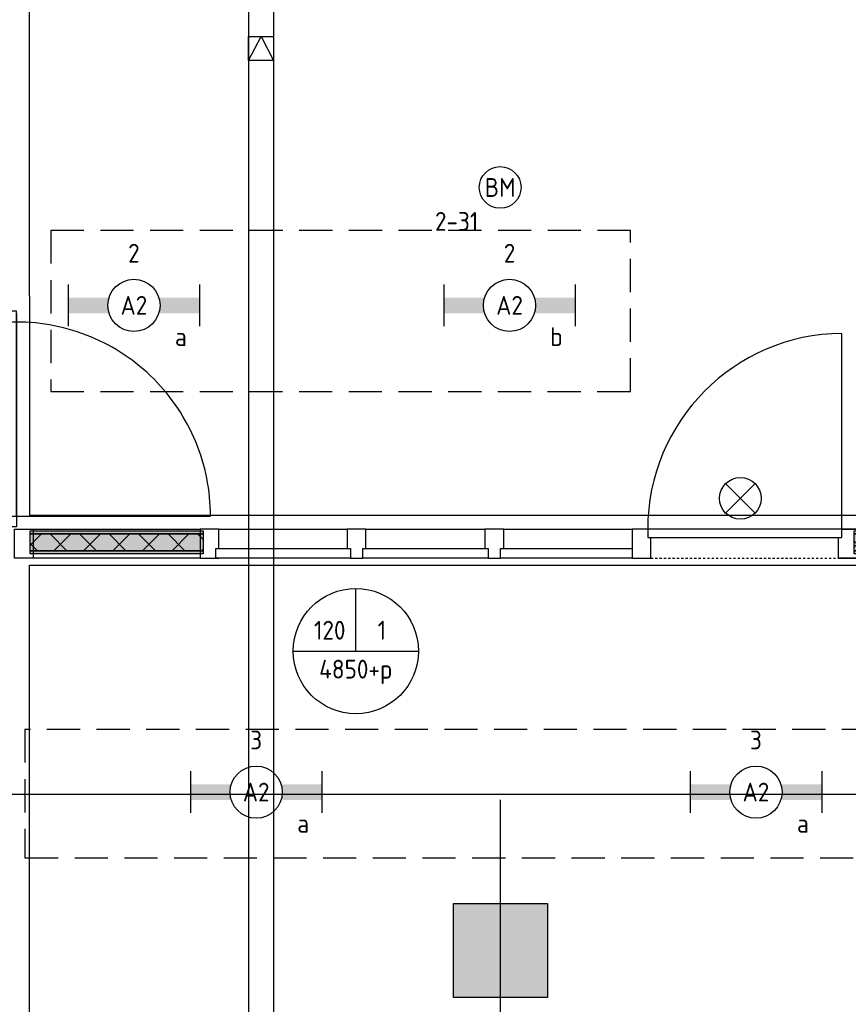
# Model space of a CAD drawing. Header units: millimetres. Extents: x -38031 to 110605, y -22066 to 88711.
# Tile 115 of 150: x 85806 to 89776, y 14043 to 18761. Entities that reach past the tile are written whole.
import ezdxf
from ezdxf.enums import TextEntityAlignment as Align

# ---------------------------------------------------------------- set-up
doc = ezdxf.new("R2010")
doc.units = ezdxf.units.MM
doc.header["$LTSCALE"] = 50
doc.set_wipeout_variables(frame=1)
for name, pattern in [('HIDDEN2', [4.7625, 3.175, -1.5875]), ('STYLE_01', [0.41664, 0.20828, -0.20836]), ('STYLE_06', [1.04164, 0.625, -0.20828, 0.06943, -0.13893])]:
    doc.linetypes.add(name, pattern=pattern)
for name, color, linetype in [('AL$1A---_ALGEMEEN', 8, 'Continuous'), ('AM$1A---_ARCERING', 8, 'Continuous'), ('Bouwkundig', 8, 'Continuous'), ('EB6511--_ATTRIB', 2, 'Continuous'), ('EL6131--_KG', 3, 'Continuous'), ('EL6311--', 3, 'Continuous'), ('EL6511--', 3, 'Continuous'), ('EM6131--', 1, 'Continuous'), ('LICHT_TEXT018', 1, 'Continuous'), ('stramien', 1, 'Continuous'), ('versterkte strook', 7, 'Continuous')]:
    doc.layers.add(name, color=color, linetype=linetype)
doc.styles.add('BURO-018', font='iso.shx', dxfattribs={"height": 90})
doc.styles.add('NORATT', font='isocp.shx')
pattern_1 = [(135, (0, 0), (70.7107, 70.7107), []), (45, (299.34, -299.34), (70.7107, -70.7107), [])]

# ---------------------------------------------------------------- blocks, each defined once
blk = doc.blocks.new('E00024')
at = {"color": 0, "linetype": 'Continuous'}
for p, q in [((-1.414, 1.586), (1.414, 4.414)), ((-1.414, 4.414), (1.414, 1.586))]:
    blk.add_line(p, q, dxfattribs=at)
blk.add_circle((0, 3), 2, dxfattribs=at)
at = {"color": 0, "linetype": 'Continuous', "style": 'BURO-018'}
blk.add_attdef('E_TEXT1', text='', height=1.8, dxfattribs=at).set_placement((0, 7.5), align=Align.MIDDLE)
at = {"color": 0, "linetype": 'Continuous', "style": 'BURO-018', "flags": 1}
blk.add_attdef('E_MATCODE', (0, 0), '', height=1.8, dxfattribs=at)
blk = doc.blocks.new('1115B6630')
at = {"color": 0}
for p, q in [((-6.3, 2), (-6.3, -2)), ((6.3, 2), (6.3, -2))]:
    blk.add_line(p, q, dxfattribs=at)
at = {"color": 0, "linetype": 'Continuous'}
blk.add_circle((0, 0), 2.5, dxfattribs=at)
at = {"color": 0}
for points in [[(-2.5, 0.75), (-6.3, 0.75), (-2.5, -0.75), (-6.3, -0.75)], [(2.5, 0.75), (6.3, 0.75), (2.5, -0.75), (6.3, -0.75)]]:
    blk.add_solid(points, dxfattribs=at)
at = {"color": 0, "linetype": 'Continuous', "style": 'BURO-018'}
for tag, p in [('E_GKAST', (0, 8)), ('E_GROEP', (0, 5)), ('E_SGROEP', (4.5, 5)), ('E_ARMCODE', (0, 0)), ('E_SLET', (4.5, -3))]:
    blk.add_attdef(tag, text='', height=1.8, dxfattribs=at).set_placement(p, align=Align.MIDDLE)
blk = doc.blocks.new('E-GK-GTC-783C')
at = {"color": 0, "linetype": 'Continuous'}
for p, q in [((-0.5, 60), (0.5, 60)), ((-0.5, -60), (0.5, -60))]:
    blk.add_line(p, q, dxfattribs=at)
blk = doc.blocks.new('E00103')
at = {"color": 0, "linetype": 'Continuous'}
for p, q in [((0, 6), (0, 12)), ((-6, 6), (6, 6))]:
    blk.add_line(p, q, dxfattribs=at)
blk.add_circle((0, 6), 6, dxfattribs=at)
at = {"color": 0, "linetype": 'Continuous', "style": 'BURO-018'}
for tag, p in [('E_TEXT1', (-2.5, 8)), ('E_TEXT3', (2.5, 8)), ('E_TEXT6', (0, 4))]:
    blk.add_attdef(tag, text='', height=1.8, dxfattribs=at).set_placement(p, align=Align.MIDDLE)
blk = doc.blocks.new('32x 90x139')
at = {"color": 0}
blk.add_wipeout([(0, 45), (-94, 45), (-94, 30), (-139, 30), (-139, -30), (-94, -30), (-94, -45), (0, -45)], dxfattribs=at).dxf.layer = 'AL$1A---_ALGEMEEN'
at = {"layer": 'AL$1A---_ALGEMEEN', "color": 0}
blk.add_lwpolyline([(0, 45), (-94, 45), (-94, 30), (-139, 30), (-139, -30), (-94, -30), (-94, -45), (0, -45)], close=True, dxfattribs=at)
blk = doc.blocks.new('Group-50')
at = {"layer": 'AM$1A---_ARCERING', "linetype": 'Continuous', "lineweight": 0}
for points in [[(-1055, -8), (-225, -8), (-225, -23), (-1055, -23)], [(-1055, -23), (-225, -23), (-225, -104), (-1055, -104)], [(-1055, -104), (-225, -104), (-225, -119), (-1055, -119)]]:
    blk.add_hatch(color=256, dxfattribs=at).paths.add_polyline_path(points)
at = {"layer": 'AM$1A---_ARCERING', "linetype": 'Continuous', "lineweight": 5}
h = blk.add_hatch(dxfattribs=at)
h.set_pattern_fill('ISOLATIE', color=256, style=0, pattern_type=2)
h.set_pattern_definition(pattern_1)
h.paths.add_polyline_path([(-1055, -23), (-225, -23), (-225, -104), (-1055, -104)])
at = {"layer": 'AL$1A---_ALGEMEEN', "color": 0}
for points in [[(-1055, -8), (-225, -8), (-225, -23), (-1055, -23)], [(-1055, -23), (-225, -23), (-225, -104), (-1055, -104)], [(-1055, -104), (-225, -104), (-225, -119), (-1055, -119)]]:
    blk.add_lwpolyline(points, close=True, dxfattribs=at)
blk = doc.blocks.new('Group-51')
at = {"layer": 'AM$1A---_ARCERING', "linetype": 'Continuous', "lineweight": 0}
for points in [[(-5005, -8), (-4175, -8), (-4175, -23), (-5005, -23)], [(-5005, -23), (-4175, -23), (-4175, -104), (-5005, -104)], [(-5005, -104), (-4175, -104), (-4175, -119), (-5005, -119)]]:
    blk.add_hatch(color=256, dxfattribs=at).paths.add_polyline_path(points)
at = {"layer": 'AM$1A---_ARCERING', "linetype": 'Continuous', "lineweight": 5}
h = blk.add_hatch(dxfattribs=at)
h.set_pattern_fill('ISOLATIE', color=256, style=0, pattern_type=2)
h.set_pattern_definition(pattern_1)
h.paths.add_polyline_path([(-5005, -23), (-4175, -23), (-4175, -104), (-5005, -104)])
at = {"layer": 'AL$1A---_ALGEMEEN', "color": 0}
for points in [[(-5005, -8), (-4175, -8), (-4175, -23), (-5005, -23)], [(-5005, -23), (-4175, -23), (-4175, -104), (-5005, -104)], [(-5005, -104), (-4175, -104), (-4175, -119), (-5005, -119)]]:
    blk.add_lwpolyline(points, close=True, dxfattribs=at)
blk = doc.blocks.new('32x_hout-mk 826-p')
at = {"layer": 'AL$1A---_ALGEMEEN', "color": 0}
for points in [[(-5080, 0), (-2120, 0), (-2120, -139), (-5080, -139)], [(-150, 0), (-1130, 0), (-1130, -139), (-150, -139)]]:
    blk.add_lwpolyline(points, close=True, dxfattribs=at)
at = {"color": 0}
for points in [[(-5080, 0), (-4990, 0), (-4990, -139), (-5080, -139)], [(-4100, 0), (-4190, 0), (-4190, -139), (-4100, -139)], [(-2030, 0), (-2120, 0), (-2120, -139), (-2030, -139)], [(-1130, 0), (-1040, 0), (-1040, -139), (-1130, -139)], [(-240, 0), (-150, 0), (-150, -139), (-240, -139)]]:
    blk.add_wipeout(points, dxfattribs=at).dxf.layer = 'AL$1A---_ALGEMEEN'
at = {"layer": 'AL$1A---_ALGEMEEN', "color": 0, "linetype": 'STYLE_01'}
blk.add_line((-2030, -139), (-1130, -139), dxfattribs=at)
at = {"layer": 'AL$1A---_ALGEMEEN', "color": 0}
for points in [[(-5080, 0), (-4990, 0), (-4990, -139), (-5080, -139)], [(-4100, 0), (-4190, 0), (-4190, -139), (-4100, -139)], [(-2030, 0), (-2120, 0), (-2120, -139), (-2030, -139)], [(-1130, 0), (-1040, 0), (-1040, -139), (-1130, -139)], [(-240, 0), (-150, 0), (-150, -139), (-240, -139)]]:
    blk.add_lwpolyline(points, close=True, dxfattribs=at)
for name in ['Group-51', 'Group-50']:
    blk.add_blockref(name, (0, 0), dxfattribs=at)
at = {"color": 0}
for points in [[(-1115, 0), (-2045, 0), (-2045, -40), (-1115, -40)], [(-4115, -94), (-2120, -94), (-2120, -139), (-4115, -139)]]:
    blk.add_wipeout(points, dxfattribs=at).dxf.layer = 'AL$1A---_ALGEMEEN'
at = {"layer": 'AL$1A---_ALGEMEEN', "color": 0}
blk.add_line((-1115, 0), (-1115, 937.5), dxfattribs=at)
for points in [[(-1115, 0), (-2045, 0), (-2045, -40), (-1115, -40)], [(-4115, -94), (-2120, -94), (-2120, -139), (-4115, -139)]]:
    blk.add_lwpolyline(points, close=True, dxfattribs=at)
blk.add_arc((-1107.5, 0), 937.5, 90.4584, 180, dxfattribs=at)
at = {"layer": 'AL$1A---_ALGEMEEN', "color": 0, "rotation": 90}
for p in [(-3440, 0), (-2780, 0)]:
    blk.add_blockref('32x 90x139', p, dxfattribs=at)
blk = doc.blocks.new('32x_hout-mk 810s-p')
at = {"color": 0}
blk.add_wipeout([(-20.7, -1023), (-20.7, -11), (-110.7, -11), (-110.7, -1023)], dxfattribs=at).dxf.layer = 'AL$1A---_ALGEMEEN'
at = {"layer": 'AL$1A---_ALGEMEEN', "color": 0}
blk.add_lwpolyline([(-20.7, -1023), (-20.7, -11), (-110.7, -11), (-110.7, -1023)], close=True, dxfattribs=at)
at = {"color": 0}
for points in [[(-20.7, -67), (-20.7, 0), (-110.7, 0), (-110.7, -67)], [(-110.7, -967), (-20.7, -967), (-20.7, -1034), (-110.7, -1034)]]:
    blk.add_wipeout(points, dxfattribs=at).dxf.layer = 'AL$1A---_ALGEMEEN'
at = {"layer": 'AL$1A---_ALGEMEEN', "color": 0}
for points in [[(-20.7, -67), (-20.7, 0), (-110.7, 0), (-110.7, -67)], [(909, -74.8), (908.2, -97.6), (906.8, -120.4), (904.8, -143.2), (902.3, -165.8), (899.2, -188.5), (895.6, -211), (891.4, -233.4), (886.7, -255.8), (881.4, -278), (875.6, -300), (869.2, -322), (862.4, -343.7), (854.9, -365.3), (847, -386.7), (838.5, -407.9), (829.5, -428.9), (820, -449.6), (810, -470.1), (799.5, -490.4), (788.5, -510.4), (777, -530.1), (765, -549.5), (752.6, -568.7), (739.6, -587.5), (726.3, -606), (712.5, -624.2), (698.2, -642), (683.5, -659.5), (668.4, -676.5), (652.8, -693.3), (636.9, -709.6), (620.6, -725.5), (603.8, -741.1), (586.7, -756.2), (569.3, -770.9), (551.5, -785.2), (533.3, -799), (514.8, -812.4), (496, -825.3), (476.8, -837.7), (457.4, -849.7), (437.7, -861.2), (417.7, -872.2), (397.4, -882.7), (376.9, -892.7), (356.2, -902.2), (335.2, -911.2), (314, -919.7), (292.6, -927.6), (271, -935.1), (249.3, -942), (227.3, -948.3), (205.3, -954.1), (183.1, -959.4), (160.7, -964.1), (138.3, -968.3), (115.8, -971.9), (93.1, -975), (70.4, -977.5), (47.7, -979.5), (24.9, -980.9), (2.1, -981.7), (-20.7, -982), (-20.7, -52), (909.3, -52)], [(-110.7, -967), (-20.7, -967), (-20.7, -1034), (-110.7, -1034)]]:
    blk.add_lwpolyline(points, close=True, dxfattribs=at)
at = {"color": 0}
blk.add_wipeout([(-60.7, -52), (-20.7, -52), (-20.7, -982), (-60.7, -982)], dxfattribs=at).dxf.layer = 'AL$1A---_ALGEMEEN'
at = {"layer": 'AL$1A---_ALGEMEEN', "color": 0}
blk.add_lwpolyline([(-60.7, -52), (-20.7, -52), (-20.7, -982), (-60.7, -982)], close=True, dxfattribs=at)
blk = doc.blocks.new('serviceblok model A')
at = {"layer": 'AL$1A---_ALGEMEEN', "color": 0, "rotation": 180}
blk.add_blockref('32x_hout-mk 810s-p', (-35.7, -6920), dxfattribs=at)
blk = doc.blocks.new('kolom 450')
at = {"layer": 'AM$1A---_ARCERING', "linetype": 'Continuous', "lineweight": 0}
blk.add_hatch(color=256, dxfattribs=at).paths.add_polyline_path([(-225, 225), (225, 225), (225, -225), (-225, -225)])
at = {"layer": 'AL$1A---_ALGEMEEN', "color": 0}
blk.add_lwpolyline([(-225, 225), (225, 225), (225, -225), (-225, -225)], close=True, dxfattribs=at)
blk = doc.blocks.new('200254 W 210e 19-03-2008')
at = {"layer": 'AL$1A---_ALGEMEEN'}
blk.add_lwpolyline([(20751.793, 3338.88), (20848.389, 3338.88), (20848.389, 3233.437), (20751.793, 3233.437)], close=True, dxfattribs=at)
at = {"layer": 'stramien', "linetype": 'STYLE_06', "ltscale": 50}
for p, q in [((20796.949, 2737.405), (20796.949, 3316.405)), ((18943.33, 3301.945), (21069.216, 3301.945))]:
    blk.add_line(p, q, dxfattribs=at)
at = {"layer": 'AL$1A---_ALGEMEEN', "xscale": 0.02, "yscale": 0.02, "zscale": 0.02}
for name, p in [('32x_hout-mk 826-p', (20851.949, 3342.345)), ('kolom 450', (20796.949, 3301.945))]:
    blk.add_blockref(name, p, dxfattribs=at)
at = {"layer": 'AL$1A---_ALGEMEEN', "xscale": -0.02, "yscale": 0.02, "zscale": 0.02}
blk.add_blockref('serviceblok model A', (20750.249, 3480.945), dxfattribs=at)
at = {"layer": 'AL$1A---_ALGEMEEN'}
blk.add_lwpolyline([(20727.889, 3483.556), (20751.698, 3483.556), (20751.698, 3469.81), (20751.789, 3343.66), (20852.589, 3343.66), (20852.589, 3310.34), (21000.269, 3310.34), (21000.269, 3595.56), (20771.289, 3595.56), (20771.289, 3525.16), (20685.484, 3525.16), (20685.274, 3483.706)], close=True, dxfattribs=at)
blk.add_wipeout([(20752.81, 3359.976), (20755.49, 3359.976), (20755.49, 3358.016), (20752.81, 3358.016)]).dxf.layer = 'AL$1A---_ALGEMEEN'
blk = doc.blocks.new('E00123')
at = {"color": 0, "linetype": 'Continuous'}
blk.add_circle((0, 0), 2, dxfattribs=at)
at = {"color": 0, "linetype": 'Continuous', "style": 'BURO-018'}
for tag, p in [('E_TEXT1', (0, 4.5)), ('E_TEXT2', (0, 0))]:
    blk.add_attdef(tag, text='', height=1.8, dxfattribs=at).set_placement(p, align=Align.MIDDLE)
at = {"color": 0, "linetype": 'Continuous', "style": 'BURO-018', "flags": 1}
blk.add_attdef('E_MATCODE', (0, 0), '', height=1.8, dxfattribs=at)

msp = doc.modelspace()

# ---------------------------------------------------------------- block references
at = {"layer": 'Bouwkundig', "xscale": 50, "yscale": 50, "zscale": 50}
msp.add_blockref('200254 W 210e 19-03-2008', (-951737.5, -150797.3), dxfattribs=at)

# ---------------------------------------------------------------- next in the draw order: linework, layer by layer
at = {"layer": 'EL6131--_KG', "linetype": 'Continuous'}
for p, q in [((86902.1, 18681), (87022.1, 18681)), ((86902.1, 18565), (86902.1, 18681)), ((87022.1, 18681), (87022.1, 18565)), ((87022.1, 18565), (86902.1, 18565))]:
    msp.add_line(p, q, dxfattribs=at)
at = {"layer": 'EL6131--_KG'}
for p, q in [((86902.1, 18565), (86962.1, 18681)), ((86962.1, 18681), (87022.1, 18565))]:
    msp.add_line(p, q, dxfattribs=at)
at = {"layer": 'LICHT_TEXT018', "linetype": 'HIDDEN2'}
for points in [[(85954.1, 16979.5), (88732.6, 16979.5), (88732.6, 17750.5), (85954.1, 17750.5)], [(85830.9, 14744.2), (90380.9, 14744.2), (90380.9, 15359.3), (85830.9, 15359.3)]]:
    msp.add_lwpolyline(points, close=True, dxfattribs=at)
at = {"layer": 'versterkte strook'}
msp.add_line((9526.6, 15050), (104346.1, 15050), dxfattribs=at)

# ---------------------------------------------------------------- next in the draw order: block references
at = {"layer": 'EL6131--_KG', "xscale": 8859.36015769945, "rotation": 270}
msp.add_blockref('E-GK-GTC-783C', (86962.1, 17005.3), dxfattribs=at)
at = {"layer": 'EL6311--'}
ref = msp.add_blockref('1115B6630', (86352.9, 17391.8), dxfattribs=dict(at, xscale=50, yscale=50, zscale=50))
ref.add_attrib('E_ARMCODE', 'A2', dxfattribs={"layer": '0', "color": 1, "linetype": 'Continuous', "height": 90, "style": 'BURO-018'}).set_placement((86352.9, 17391.8), align=Align.MIDDLE)
ref.add_attrib('E_SLET', 'a', dxfattribs={"layer": '0', "color": 1, "linetype": 'Continuous', "height": 90, "style": 'BURO-018'}).set_placement((86577.9, 17241.8), align=Align.MIDDLE)
ref.add_attrib('E_GROEP', '2', dxfattribs={"layer": '0', "color": 1, "linetype": 'Continuous', "height": 90, "style": 'BURO-018'}).set_placement((86352.9, 17641.8), align=Align.MIDDLE)
ref = msp.add_blockref('1115B6630', (88152.9, 17391.8), dxfattribs=dict(at, xscale=50, yscale=50, zscale=50))
ref.add_attrib('E_ARMCODE', 'A2', dxfattribs={"layer": '0', "color": 1, "linetype": 'Continuous', "height": 90, "style": 'BURO-018'}).set_placement((88152.9, 17391.8), align=Align.MIDDLE)
ref.add_attrib('E_SLET', 'b', dxfattribs={"layer": '0', "color": 1, "linetype": 'Continuous', "height": 90, "style": 'BURO-018'}).set_placement((88377.9, 17241.8), align=Align.MIDDLE)
ref.add_attrib('E_GROEP', '2', dxfattribs={"layer": '0', "color": 1, "linetype": 'Continuous', "height": 90, "style": 'BURO-018'}).set_placement((88152.9, 17641.8), align=Align.MIDDLE)
ref = msp.add_blockref('1115B6630', (86938.8, 15059.3), dxfattribs=dict(at, xscale=50, yscale=50, zscale=50))
ref.add_attrib('E_ARMCODE', 'A2', dxfattribs={"layer": '0', "color": 1, "linetype": 'Continuous', "height": 90, "style": 'BURO-018'}).set_placement((86938.8, 15059.3), align=Align.MIDDLE)
ref.add_attrib('E_SLET', 'a', dxfattribs={"layer": '0', "color": 1, "linetype": 'Continuous', "height": 90, "style": 'BURO-018'}).set_placement((87163.8, 14909.3), align=Align.MIDDLE)
ref.add_attrib('E_GROEP', '3', dxfattribs={"layer": '0', "color": 1, "linetype": 'Continuous', "height": 90, "style": 'BURO-018'}).set_placement((86938.8, 15309.3), align=Align.MIDDLE)
ref = msp.add_blockref('1115B6630', (89333.6, 15059.3), dxfattribs=dict(at, xscale=50, yscale=50, zscale=50))
ref.add_attrib('E_ARMCODE', 'A2', dxfattribs={"layer": '0', "color": 1, "linetype": 'Continuous', "height": 90, "style": 'BURO-018'}).set_placement((89333.6, 15059.3), align=Align.MIDDLE)
ref.add_attrib('E_SLET', 'a', dxfattribs={"layer": '0', "color": 1, "linetype": 'Continuous', "height": 90, "style": 'BURO-018'}).set_placement((89558.6, 14909.3), align=Align.MIDDLE)
ref.add_attrib('E_GROEP', '3', dxfattribs={"layer": '0', "color": 1, "linetype": 'Continuous', "height": 90, "style": 'BURO-018'}).set_placement((89333.6, 15309.3), align=Align.MIDDLE)
at = {"layer": 'EL6511--'}
ref = msp.add_blockref('E00123', (88107.8, 17956.9), dxfattribs=dict(at, xscale=50, yscale=50, zscale=50))
ref.add_attrib('E_TEXT2', 'BM', dxfattribs={"layer": 'EB6511--_ATTRIB', "color": 1, "linetype": 'Continuous', "height": 90, "style": 'NORATT'}).set_placement((88107.8, 17956.9), align=Align.MIDDLE)
ref.add_attrib('E_TEXT1', '2-31', dxfattribs={"layer": 'EB6511--_ATTRIB', "color": 1, "linetype": 'Continuous', "height": 90, "style": 'NORATT'}).set_placement((87899.4, 17794.5), align=Align.MIDDLE)
at = {"layer": 'EL6511--', "xscale": 50, "yscale": 50, "zscale": 50}
msp.add_blockref('E00024', (89258.9, 16317), dxfattribs=at)
at = {"layer": 'EM6131--'}
ref = msp.add_blockref('E00103', (87416.2, 15435.2), dxfattribs=dict(at, xscale=50, yscale=50, zscale=50))
ref.add_attrib('E_TEXT1', '120', dxfattribs={"layer": '0', "color": 1, "linetype": 'Continuous', "height": 90, "style": 'BURO-018'}).set_placement((87291.2, 15835.2), align=Align.MIDDLE)
ref.add_attrib('E_TEXT3', '1', dxfattribs={"layer": '0', "color": 1, "linetype": 'Continuous', "height": 90, "style": 'BURO-018'}).set_placement((87541.2, 15835.2), align=Align.MIDDLE)
ref.add_attrib('E_TEXT6', '4850+p', dxfattribs={"layer": '0', "color": 1, "linetype": 'Continuous', "height": 90, "style": 'BURO-018'}).set_placement((87416.2, 15635.2), align=Align.MIDDLE)

doc.saveas('drawing.dxf')
